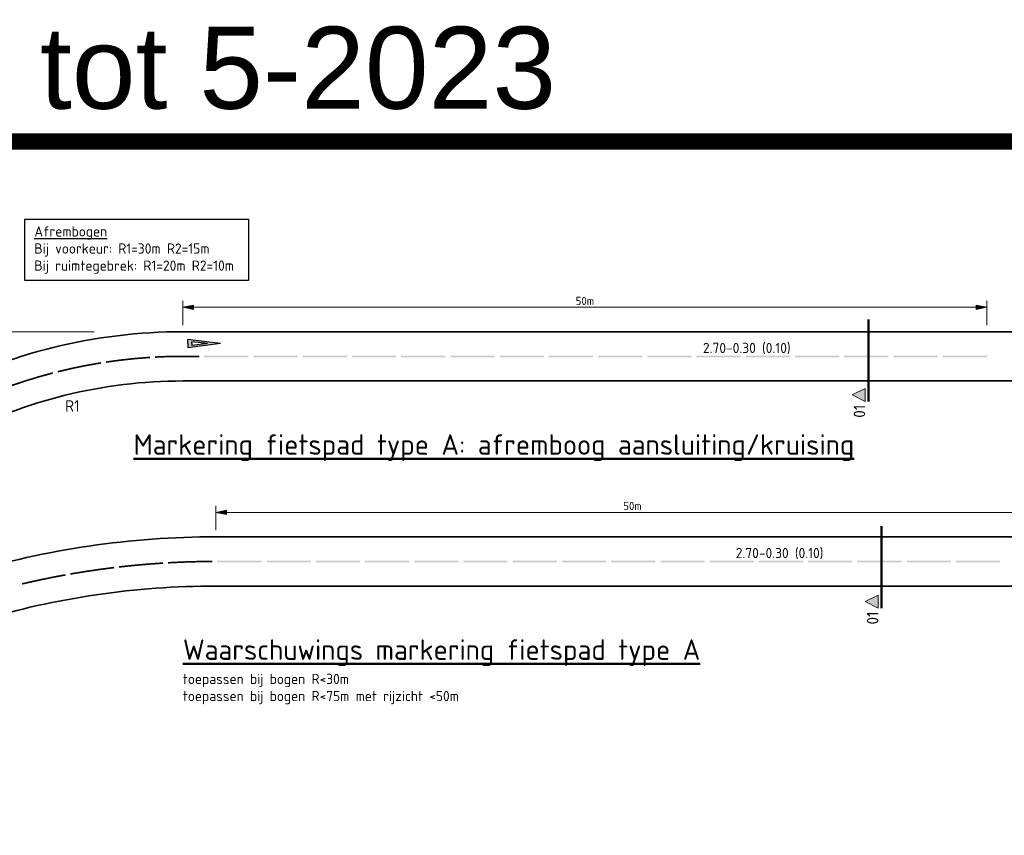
# Model space of a CAD drawing. Header units: metres. Extents: x -699 to 2316, y -1199 to 781.
# Tile 191 of 256: x 81 to 141, y -69 to -19. Entities that reach past the tile are written whole.
import ezdxf
from ezdxf.enums import TextEntityAlignment as Align

# ---------------------------------------------------------------- set-up
doc = ezdxf.new("R2010")
doc.units = ezdxf.units.M
doc.header["$PDMODE"] = 1
doc.linetypes.add('XX-CENTER', pattern=[8, 5, -1, 1, -1])
for name, color, linetype, lineweight in [('mk-nw-algemeen', 7, 'Continuous', 25), ('N-WE-VH-KANTVERHARDING-G', 210, 'Continuous', 35), ('N-WE-VW-MARKERING_LANGS_STREEP_DOORGETROKKEN_010-G', 7, 'Continuous', 13), ('X-XX-AL-M', 7, 'Continuous', 18), ('X-XX-AL-T25', 7, 'Continuous', 25), ('X-XX-AL-T50', 130, 'Continuous', 50), ('X-XX-AL-VERWIJZING_DOORSNEDE-G', 7, 'XX-CENTER', 18)]:
    doc.layers.add(name, color=color, linetype=linetype, lineweight=lineweight)
doc.layers.add('X-XX-AL-TEKENBLAD_VIEWPORT-G', color=7, linetype='Continuous', lineweight=18, plot=False)
doc.styles.add('ariel', font='arial.ttf')
doc.styles.add('NLCS-ISO', font='NLCS-ISO.ttf')
doc.styles.add('NLCS-ISO Standaard', font='NLCS-ISO.ttf')
doc.styles.add('rtw_iso', font='iso-rtw.shx')
doc.dimstyles.new('NLCS-M200-T25-Pijl', dxfattribs={"dimtxt": 0.5, "dimasz": 0.375, "dimexe": 0.4, "dimexo": 0.4, "dimgap": 0.14, "dimtad": 1, "dimlfac": -1, "dimzin": 0, "dimdsep": 46, "dimtxsty": 'NLCS-ISO Standaard', "dimblk": 'Pijl', "dimblk1": 'Pijl', "dimblk2": 'Pijl', "dimcen": 2.5, "dimdle": 2, "dimclrd": 256, "dimclre": 256, "dimclrt": 256, "dimadec": 0, "dimazin": 0, "dimtfac": 1, "dimtofl": 0, "dimtmove": 0, "dimatfit": 3, "dimldrblk": 'Pijl', "dimfxl": 1, "dimtolj": 1, "dimtzin": 0, "dimlwd": 18, "dimlwe": 18, "dimarcsym": 0})

# ---------------------------------------------------------------- blocks, each defined once
blk = doc.blocks.new('Pijl')
h = blk.add_hatch(color=256)
h.paths.add_polyline_path([(0, 0), (-1.75, 0.35), (-1.75, 0)])
h.paths.add_polyline_path([(-1.75, 0), (-1.75, -0.35), (0, 0)])
for p, q in [((-1.9, 0), (0, 0)), ((0, 0), (-1.75, 0.35)), ((-1.75, 0.35), (-1.75, -0.35)), ((0, 0), (-1.75, -0.35))]:
    blk.add_line(p, q)
blk = doc.blocks.new('*D2372')
at = {"layer": 'Defpoints', "color": 0, "transparency": 16777216}
for p in [(143.719, -48.907), (92.922, -50.396), (143.719, -50.396)]:
    blk.add_point(p, dxfattribs=at)
at = {"layer": 'X-XX-AL-M', "lineweight": 18, "transparency": 16777216}
for p, q in [((92.922, -49.996), (92.922, -48.507)), ((143.719, -49.996), (143.719, -48.507)), ((93.297, -48.907), (143.344, -48.907))]:
    blk.add_line(p, q, dxfattribs=at)
at = {"layer": 'X-XX-AL-M', "lineweight": 18, "transparency": 16777216, "xscale": 0.375, "yscale": 0.375, "zscale": 0.375, "rotation": 180}
blk.add_blockref('Pijl', (92.922, -48.907), dxfattribs=at)
at = {"layer": 'X-XX-AL-M', "lineweight": 18, "transparency": 16777216, "xscale": 0.375, "yscale": 0.375, "zscale": 0.375}
blk.add_blockref('Pijl', (143.719, -48.907), dxfattribs=at)
at = {"layer": 'X-XX-AL-M', "transparency": 16777216, "insert": (118.32, -48.517), "char_height": 0.5, "attachment_point": 5, "style": 'NLCS-ISO Standaard'}
blk.add_mtext('\\A1;50m', dxfattribs=at)
blk = doc.blocks.new('voorrang_250')
h = blk.add_hatch(color=256)
h.paths.add_polyline_path([(0.25, 2), (0, 2), (-0.25, 2), (0, 0)])
h.paths.add_polyline_path([(0.118, 1.75), (0, 0.806), (-0.118, 1.75), (0, 1.75)], flags=16)
for p, q in [((0, 0), (-0.25, 2)), ((0, 2), (-0.25, 2)), ((0, 0), (0.25, 2)), ((0, 2), (0.25, 2)), ((0, 0.806), (-0.118, 1.75)), ((0, 1.75), (-0.118, 1.75)), ((0, 0.806), (0.118, 1.75)), ((0, 1.75), (0.118, 1.75))]:
    blk.add_line(p, q)
blk = doc.blocks.new('*D2373')
at = {"layer": 'Defpoints', "color": 0, "transparency": 16777216}
for p in [(139.919, -36.407), (90.922, -37.896), (139.919, -37.896)]:
    blk.add_point(p, dxfattribs=at)
at = {"layer": 'X-XX-AL-M', "lineweight": 18, "transparency": 16777216}
for p, q in [((90.922, -37.496), (90.922, -36.007)), ((91.297, -36.407), (139.544, -36.407)), ((139.919, -37.496), (139.919, -36.007))]:
    blk.add_line(p, q, dxfattribs=at)
at = {"layer": 'X-XX-AL-M', "lineweight": 18, "transparency": 16777216, "xscale": 0.375, "yscale": 0.375, "zscale": 0.375, "rotation": 180}
blk.add_blockref('Pijl', (90.922, -36.407), dxfattribs=at)
at = {"layer": 'X-XX-AL-M', "lineweight": 18, "transparency": 16777216, "xscale": 0.375, "yscale": 0.375, "zscale": 0.375}
blk.add_blockref('Pijl', (139.919, -36.407), dxfattribs=at)
at = {"layer": 'X-XX-AL-M', "transparency": 16777216, "insert": (115.42, -36.017), "char_height": 0.5, "attachment_point": 5, "style": 'NLCS-ISO Standaard'}
blk.add_mtext('\\A1;50m', dxfattribs=at)
blk = doc.blocks.new('DP')
at = {"linetype": 'Continuous'}
blk.add_hatch(color=256, dxfattribs=at).paths.add_polyline_path([(4, 1), (2, 5), (0, 1)])
at = {"linetype": 'Continuous', "flags": 128}
blk.add_lwpolyline([(4, 1), (2, 5), (0, 1), (4, 1)], dxfattribs=at)
at = {"lineweight": 35, "style": 'rtw_iso'}
blk.add_attdef('DP', text='', height=3.5, rotation=360, dxfattribs=at).set_placement((-1, 1), align=Align.RIGHT)
blk = doc.blocks.new('*D2395')
at = {"layer": 'Defpoints', "color": 0, "transparency": 16777216}
for p in [(68.611, -37.896), (85.922, -37.896), (68.611, -43.396)]:
    blk.add_point(p, dxfattribs=at)
at = {"layer": 'X-XX-AL-M', "lineweight": 18, "transparency": 16777216}
for p, q in [((85.522, -37.896), (68.211, -37.896)), ((68.611, -43.021), (68.611, -38.271))]:
    blk.add_line(p, q, dxfattribs=at)
at = {"layer": 'X-XX-AL-M', "lineweight": 18, "transparency": 16777216, "xscale": 0.375, "yscale": 0.375, "zscale": 0.375}
for p, rotation in [((68.611, -37.896), 90), ((68.611, -43.396), 270)]:
    blk.add_blockref('Pijl', p, dxfattribs=dict(at, rotation=rotation))
at = {"layer": 'X-XX-AL-M', "transparency": 16777216, "insert": (68.171, -40.646), "char_height": 0.5, "attachment_point": 5, "rotation": 90, "style": 'NLCS-ISO Standaard'}
blk.add_mtext('\\A1;min. 1,5x B', dxfattribs=at)

msp = doc.modelspace()

# ---------------------------------------------------------------- linework, layer by layer
at = {"layer": 'N-WE-VH-KANTVERHARDING-G'}
for p, q in [((185.2108, -37.8956), (90.9216, -37.8956)), ((185.2108, -40.8956), (90.9216, -40.8956)), ((187.2108, -50.3956), (92.9216, -50.3956)), ((187.2108, -53.3956), (92.9216, -53.3956))]:
    msp.add_line(p, q, dxfattribs=at)
for centre, radius, end in [((90.9216, -70.8956), 33, 117.69716), ((90.9216, -70.8956), 30, 117.69716), ((92.9216, -103.3956), 53, 106.744445), ((92.9216, -103.3956), 50, 106.747672)]:
    msp.add_arc(centre, radius, 90, end, dxfattribs=at)
at = {"layer": 'N-WE-VW-MARKERING_LANGS_STREEP_DOORGETROKKEN_010-G', "const_width": 0.1}
for points in [[(88.9195, -39.4593, 0.0214318), (86.2356, -39.7461)], [(91.9181, -39.3956), (90.9216, -39.3956, 0.0135208), (89.2189, -39.4416)], [(85.9391, -39.7921, 0.0214318), (83.2947, -40.3329)], [(83.0039, -40.4069, 0.0214318), (80.4229, -41.1966)], [(89.7201, -51.9952, 0.0131075), (87.031, -52.2336)], [(92.7181, -51.896, 0.0131075), (90.0196, -51.9774)], [(83.767, -52.7158, 0.0131075), (81.1238, -53.2651)], [(86.7331, -52.2688, 0.0131075), (84.0624, -52.6633)]]:
    msp.add_lwpolyline(points, format="xyb", dxfattribs=at)
at = {"layer": 'N-WE-VW-MARKERING_LANGS_STREEP_DOORGETROKKEN_010-G'}
for points in [[(92.2191, -39.4456), (94.9191, -39.4456), (92.2191, -39.3456), (94.9191, -39.3456)], [(95.2191, -39.4456), (97.9191, -39.4456), (95.2191, -39.3456), (97.9191, -39.3456)], [(98.2191, -39.4456), (100.9191, -39.4456), (98.2191, -39.3456), (100.9191, -39.3456)], [(101.2191, -39.4456), (103.9191, -39.4456), (101.2191, -39.3456), (103.9191, -39.3456)], [(104.2191, -39.4456), (106.9191, -39.4456), (104.2191, -39.3456), (106.9191, -39.3456)], [(107.2191, -39.4456), (109.9191, -39.4456), (107.2191, -39.3456), (109.9191, -39.3456)], [(110.2191, -39.4456), (112.9191, -39.4456), (110.2191, -39.3456), (112.9191, -39.3456)], [(113.2191, -39.4456), (115.9191, -39.4456), (113.2191, -39.3456), (115.9191, -39.3456)], [(116.2191, -39.4456), (118.9191, -39.4456), (116.2191, -39.3456), (118.9191, -39.3456)], [(119.2191, -39.4456), (121.9191, -39.4456), (119.2191, -39.3456), (121.9191, -39.3456)], [(122.2191, -39.4456), (124.9191, -39.4456), (122.2191, -39.3456), (124.9191, -39.3456)], [(125.2191, -39.4456), (127.9191, -39.4456), (125.2191, -39.3456), (127.9191, -39.3456)], [(128.2191, -39.4456), (130.9191, -39.4456), (128.2191, -39.3456), (130.9191, -39.3456)], [(131.2191, -39.4456), (133.9191, -39.4456), (131.2191, -39.3456), (133.9191, -39.3456)], [(134.2191, -39.4456), (136.9191, -39.4456), (134.2191, -39.3456), (136.9191, -39.3456)], [(137.2191, -39.4456), (139.9191, -39.4456), (137.2191, -39.3456), (139.9191, -39.3456)], [(93.0191, -51.9456), (95.7191, -51.9456), (93.0191, -51.8456), (95.7191, -51.8456)], [(96.0191, -51.9456), (98.7191, -51.9456), (96.0191, -51.8456), (98.7191, -51.8456)], [(99.0191, -51.9456), (101.7191, -51.9456), (99.0191, -51.8456), (101.7191, -51.8456)], [(102.0191, -51.9456), (104.7191, -51.9456), (102.0191, -51.8456), (104.7191, -51.8456)], [(105.0191, -51.9456), (107.7191, -51.9456), (105.0191, -51.8456), (107.7191, -51.8456)], [(108.0191, -51.9456), (110.7191, -51.9456), (108.0191, -51.8456), (110.7191, -51.8456)], [(111.0191, -51.9456), (113.7191, -51.9456), (111.0191, -51.8456), (113.7191, -51.8456)], [(114.0191, -51.9456), (116.7191, -51.9456), (114.0191, -51.8456), (116.7191, -51.8456)], [(117.0191, -51.9456), (119.7191, -51.9456), (117.0191, -51.8456), (119.7191, -51.8456)], [(120.0191, -51.9456), (122.7191, -51.9456), (120.0191, -51.8456), (122.7191, -51.8456)], [(123.0191, -51.9456), (125.7191, -51.9456), (123.0191, -51.8456), (125.7191, -51.8456)], [(126.0191, -51.9456), (128.7191, -51.9456), (126.0191, -51.8456), (128.7191, -51.8456)], [(129.0191, -51.9456), (131.7191, -51.9456), (129.0191, -51.8456), (131.7191, -51.8456)], [(132.0191, -51.9456), (134.7191, -51.9456), (132.0191, -51.8456), (134.7191, -51.8456)], [(135.0191, -51.9456), (137.7191, -51.9456), (135.0191, -51.8456), (137.7191, -51.8456)], [(138.0191, -51.9456), (140.7191, -51.9456), (138.0191, -51.8456), (140.7191, -51.8456)]]:
    msp.add_solid(points, dxfattribs=at)
at = {"layer": 'X-XX-AL-T25'}
msp.add_lwpolyline([(81.2945, -31.0398), (94.9139, -31.0398), (94.9139, -34.7633), (81.2945, -34.7633)], close=True, dxfattribs=at)
at = {"layer": 'X-XX-AL-TEKENBLAD_VIEWPORT-G', "color": 3, "const_width": 1}
msp.add_lwpolyline([(38.3424, -26.3055), (215.9474, -26.3055), (215.9474, -148.1638), (38.3424, -148.1638)], close=True, dxfattribs=at)
at = {"layer": 'X-XX-AL-VERWIJZING_DOORSNEDE-G', "lineweight": 50}
for p, q in [((132.7005, -42.1459), (132.7005, -37.0823)), ((133.5004, -54.7459), (133.5004, -49.6823))]:
    msp.add_line(p, q, dxfattribs=at)

# ---------------------------------------------------------------- block references
at = {"layer": 'mk-nw-algemeen', "rotation": 90.00000000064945}
msp.add_blockref('voorrang_250', (93.2216, -38.6206), dxfattribs=at)
at = {"layer": 'X-XX-AL-VERWIJZING_DOORSNEDE-G', "linetype": 'Continuous'}
ref = msp.add_blockref('DP', (132.7005, -42.1459), dxfattribs=dict(at, xscale=0.1999999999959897, yscale=0.1999999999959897, zscale=0.1999999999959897, rotation=89.99999997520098))
ref.add_attrib('DP', '01', dxfattribs={"layer": '0', "lineweight": 35, "height": 0.7, "rotation": 90, "style": 'NLCS-ISO'}).set_placement((132.5005, -42.3458), align=Align.RIGHT)
ref = msp.add_blockref('DP', (133.5004, -54.7459), dxfattribs=dict(at, xscale=0.1999999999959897, yscale=0.1999999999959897, zscale=0.1999999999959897, rotation=89.99999997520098))
ref.add_attrib('DP', '01', dxfattribs={"layer": '0', "lineweight": 35, "height": 0.7, "rotation": 90, "style": 'NLCS-ISO'}).set_placement((133.3004, -54.9458), align=Align.RIGHT)

# ---------------------------------------------------------------- texts
at = {"layer": 'X-XX-AL-M', "style": 'NLCS-ISO Standaard'}
msp.add_text('R1', height=0.7, dxfattribs=at).set_placement((83.7409, -42.7676))
at = {"layer": 'X-XX-AL-T25', "style": 'NLCS-ISO'}
for p in [(122.6117, -39.1956), (124.6117, -51.6956)]:
    msp.add_text('2.70-0.30 (0.10)', height=0.625, rotation=360, dxfattribs=at).set_placement(p)
at = {"layer": 'X-XX-AL-T25', "char_height": 0.625, "width": 48.253748, "attachment_point": 1, "style": 'NLCS-ISO'}
for s, insert in [('{\\LAfrembogen}\\PBij voorkeur: R1=30m R2=15m\\PBij ruimtegebrek: R1=20m R2=10m', (81.8694, -31.4683)), ('toepassen bij bogen R<30m\\Ptoepassen bij bogen R<75m met rijzicht <50m', (90.9216, -58.7456))]:
    msp.add_mtext(s, dxfattribs=dict(at, insert=insert))
at = {"layer": 'X-XX-AL-T50', "style": 'NLCS-ISO'}
for s, p in [('%%UMarkering fietspad type A: afremboog aansluiting/kruising', (87.9216, -45.3956)), ('%%UWaarschuwings markering fietspad type A', (90.9216, -57.8956))]:
    msp.add_text(s, height=1.25, dxfattribs=at).set_placement(p)
at = {"layer": 'X-XX-AL-TEKENBLAD_VIEWPORT-G', "color": 3, "style": 'ariel'}
msp.add_text('2.02 Orgineel tot 5-2023', height=5, dxfattribs=at).set_placement((38.3424, -24.3055))

# ---------------------------------------------------------------- dimensions: what is measured, and where the dimension line sits
at = {"layer": 'X-XX-AL-M'}
for base, p1, p2, picture, middle in [((139.9191, -36.4067), (90.9216, -37.8956), (139.9191, -37.8956), '*D2373', (115.4204, -36.0167)), ((143.7191, -48.9067), (92.9216, -50.3956), (143.7191, -50.3956), '*D2372', (118.3204, -48.5167))]:
    dim = msp.add_linear_dim(base=base, p1=p1, p2=p2, text='50m', dimstyle='NLCS-M200-T25-Pijl', dxfattribs=at)
    dim.commit()
    dim.dimension.update_dxf_attribs({"geometry": picture, "text_midpoint": middle})
dim = msp.add_linear_dim(base=(68.6113, -37.8956), p1=(68.6113, -43.3956), p2=(85.9216, -37.8956), angle=90, text='min. 1,5x B', dimstyle='NLCS-M200-T25-Pijl', override={"dimtmove": 1}, dxfattribs=at)
dim.commit()
dim.dimension.update_dxf_attribs({"geometry": '*D2395', "text_midpoint": (68.1713, -40.6456)})

doc.saveas('drawing.dxf')
